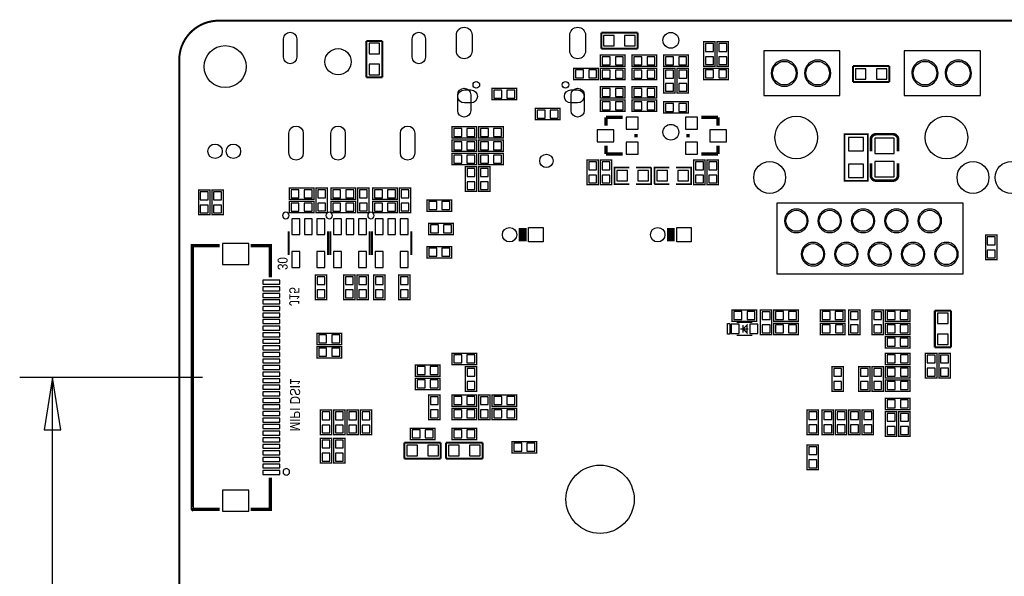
# Model space of a CAD drawing. Extents: x -13 to 212, y 0 to 96.
# Tile 2 of 6: x -12 to 63, y 54 to 96. Entities that reach past the tile are written whole.
import ezdxf

# ---------------------------------------------------------------- set-up
doc = ezdxf.new("R2010")
doc.units = 0
for name, color, linetype in [('BG_DIMEMSION_BOT', 211, 'CONTINUOUS'), ('BG_OUTLINE', 12, 'CONTINUOUS'), ('BG_SILKSCREEN_BOTTOM', 173, 'CONTINUOUS'), ('PG_SILKSCREEN_BOTTOM', 150, 'CONTINUOUS'), ('PIN_BOTTOM', 202, 'CONTINUOUS')]:
    doc.layers.add(name, color=color, linetype=linetype)

msp = doc.modelspace()

# ---------------------------------------------------------------- linework, layer by layer
at = {"layer": 'BG_DIMEMSION_BOT'}
for points in [[(1.775612, 68.817998), (-12.151893, 68.817998)], [(-9.027058, 64.818006), (-9.652, 68.817998), (-10.276942, 64.818006), (-9.027058, 64.818006)], [(-9.652, 38.51275), (-9.652, 68.817998)]]:
    msp.add_lwpolyline(points, dxfattribs=at)
at = {"layer": 'BG_OUTLINE', "const_width": 0.1524}
msp.add_lwpolyline([(0, 2.999994), (0, 92.999992, -0.414214), (2.999994, 95.999986), (170.000016, 95.999986, -0.414214), (173.00001, 92.999992), (173.00001, 2.999994, -0.414214), (170.000016, 0), (2.999994, 0, -0.414214), (0, 2.999994)], format="xyb", dxfattribs=at)
at = {"layer": 'PG_SILKSCREEN_BOTTOM'}
for points, const_width in [([(14.2494, 94.459298), (14.2494, 91.677998)], 0.1524), ([(15.4686, 94.459298), (14.2494, 94.459298)], 0.1524), ([(15.4686, 91.677998), (15.4686, 94.459298)], 0.1524), ([(34.925, 95.081598), (32.1437, 95.081598)], 0.1524), ([(32.1437, 95.081598), (32.1437, 93.862398)], 0.1524), ([(34.925, 93.862398), (34.925, 95.081598)], 0.1524), ([(32.1437, 93.862398), (34.925, 93.862398)], 0.1524), ([(40.8178, 92.516198), (40.8178, 94.395798), (39.9542, 94.395798), (39.9542, 92.516198), (40.8178, 92.516198)], 0.1016), ([(40.9702, 94.395798), (40.9702, 92.516198), (41.8338, 92.516198), (41.8338, 94.395798), (40.9702, 94.395798)], 0.1016), ([(32.0802, 92.516198), (33.9598, 92.516198), (33.9598, 93.379798), (32.0802, 93.379798), (32.0802, 92.516198)], 0.1016), ([(34.4932, 92.516198), (36.3728, 92.516198), (36.3728, 93.379798), (34.4932, 93.379798), (34.4932, 92.516198)], 0.1016), ([(36.9062, 92.516198), (38.7858, 92.516198), (38.7858, 93.379798), (36.9062, 93.379798), (36.9062, 92.516198)], 0.1016), ([(30.0482, 91.5162), (31.9278, 91.5162), (31.9278, 92.3798), (30.0482, 92.3798), (30.0482, 91.5162)], 0.1016), ([(33.9598, 92.363798), (32.0802, 92.363798), (32.0802, 91.500198), (33.9598, 91.500198), (33.9598, 92.363798)], 0.1016), ([(34.4932, 91.500198), (36.3728, 91.500198), (36.3728, 92.363798), (34.4932, 92.363798), (34.4932, 91.500198)], 0.1016), ([(36.9062, 92.363798), (36.9062, 90.484198), (37.7698, 90.484198), (37.7698, 92.363798), (36.9062, 92.363798)], 0.1016), ([(37.9222, 92.363798), (37.9222, 90.484198), (38.7858, 90.484198), (38.7858, 92.363798), (37.9222, 92.363798)], 0.1016), ([(41.8338, 92.3798), (39.9542, 92.3798), (39.9542, 91.5162), (41.8338, 91.5162), (41.8338, 92.3798)], 0.1016), ([(54.102, 92.541598), (51.3207, 92.541598)], 0.1524), ([(51.3207, 92.541598), (51.3207, 91.322398)], 0.1524), ([(54.102, 91.322398), (54.102, 92.541598)], 0.1524), ([(14.2494, 91.677998), (15.4686, 91.677998)], 0.1524), ([(23.8252, 89.976198), (25.7048, 89.976198), (25.7048, 90.839798), (23.8252, 90.839798), (23.8252, 89.976198)], 0.1016), ([(32.0802, 90.103198), (33.9598, 90.103198), (33.9598, 90.966798), (32.0802, 90.966798), (32.0802, 90.103198)], 0.1016), ([(34.4932, 90.103198), (36.3728, 90.103198), (36.3728, 90.966798), (34.4932, 90.966798), (34.4932, 90.103198)], 0.1016), ([(51.3207, 91.322398), (54.102, 91.322398)], 0.1524), ([(33.9598, 89.950798), (32.0802, 89.950798), (32.0802, 89.087198), (33.9598, 89.087198), (33.9598, 89.950798)], 0.1016), ([(34.4932, 89.087198), (36.3728, 89.087198), (36.3728, 89.950798), (34.4932, 89.950798), (34.4932, 89.087198)], 0.1016), ([(29.0068, 89.315798), (27.1272, 89.315798), (27.1272, 88.452198), (29.0068, 88.452198), (29.0068, 89.315798)], 0.1016), ([(36.9062, 88.960198), (38.7858, 88.960198), (38.7858, 89.823798), (36.9062, 89.823798), (36.9062, 88.960198)], 0.1016), ([(32.4993, 87.994998), (32.4993, 88.629998)], 0.254), ([(32.4993, 88.629998), (33.7693, 88.629998)], 0.254), ([(41.0337, 88.629998), (39.7637, 88.629998)], 0.254), ([(41.0337, 87.994998), (41.0337, 88.629998)], 0.254), ([(20.7772, 87.055198), (22.6568, 87.055198), (22.6568, 87.918798), (20.7772, 87.918798), (20.7772, 87.055198)], 0.1016), ([(24.6888, 87.918798), (22.8092, 87.918798), (22.8092, 87.055198), (24.6888, 87.055198), (24.6888, 87.918798)], 0.1016), ([(34.7853, 87.359998), (34.7853, 87.105998)], 0.254), ([(38.7477, 87.105998), (38.7477, 87.359998)], 0.254), ([(52.451, 83.803998), (52.451, 87.359998), (50.673, 87.359998), (50.673, 83.803998), (52.451, 83.803998)], 0.127), ([(54.75605, 86.952074), (54.75605, 86.032086)], 0.199898), ([(22.6568, 86.902798), (20.7772, 86.902798), (20.7772, 86.039198), (22.6568, 86.039198), (22.6568, 86.902798)], 0.1016), ([(22.8092, 86.039198), (24.6888, 86.039198), (24.6888, 86.902798), (22.8092, 86.902798), (22.8092, 86.039198)], 0.1016), ([(32.4993, 86.470998), (32.4993, 85.835998)], 0.254), ([(41.0337, 86.470998), (41.0337, 85.835998)], 0.254), ([(22.6568, 85.886798), (20.7772, 85.886798), (20.7772, 85.023198), (22.6568, 85.023198), (22.6568, 85.886798)], 0.1016), ([(22.8092, 85.023198), (24.6888, 85.023198), (24.6888, 85.886798), (22.8092, 85.886798), (22.8092, 85.023198)], 0.1016), ([(32.4993, 85.835998), (33.7693, 85.835998)], 0.254), ([(41.0337, 85.835998), (39.7637, 85.835998)], 0.254), ([(21.7932, 84.870798), (21.7932, 82.991198), (22.6568, 82.991198), (22.6568, 84.870798), (21.7932, 84.870798)], 0.1016), ([(22.8092, 84.870798), (22.8092, 82.991198), (23.6728, 82.991198), (23.6728, 84.870798), (22.8092, 84.870798)], 0.1016), ([(31.0642, 85.378798), (31.0642, 83.499198), (31.9278, 83.499198), (31.9278, 85.378798), (31.0642, 85.378798)], 0.1016), ([(32.0802, 85.378798), (32.0802, 83.499198), (32.9438, 83.499198), (32.9438, 85.378798), (32.0802, 85.378798)], 0.1016), ([(34.29, 84.819998), (33.147, 84.819998), (33.147, 83.549998), (34.29, 83.549998)], 0.127), ([(34.798, 83.549998), (35.941, 83.549998), (35.941, 84.819998)], 0.127), ([(35.941, 84.819998), (34.798, 84.819998)], 0.127), ([(37.338, 84.819998), (36.195, 84.819998), (36.195, 83.549998)], 0.127), ([(37.846, 83.549998), (38.989, 83.549998), (38.989, 84.819998), (37.846, 84.819998)], 0.127), ([(39.1922, 85.378798), (39.1922, 83.499198), (40.0558, 83.499198), (40.0558, 85.378798), (39.1922, 85.378798)], 0.1016), ([(40.2082, 85.378798), (40.2082, 83.499198), (41.0718, 83.499198), (41.0718, 85.378798), (40.2082, 85.378798)], 0.1016), ([(52.68595, 84.211922), (52.68595, 85.13191)], 0.199898), ([(8.382, 82.381598), (10.2616, 82.381598), (10.2616, 83.245198), (8.382, 83.245198), (8.382, 82.381598)], 0.1016), ([(11.2776, 81.365598), (11.2776, 83.245198), (10.414, 83.245198), (10.414, 81.365598), (11.2776, 81.365598)], 0.1016), ([(11.557, 82.381598), (13.4366, 82.381598), (13.4366, 83.245198), (11.557, 83.245198), (11.557, 82.381598)], 0.1016), ([(14.4526, 81.365598), (14.4526, 83.245198), (13.589, 83.245198), (13.589, 81.365598), (14.4526, 81.365598)], 0.1016), ([(14.732, 82.381598), (16.6116, 82.381598), (16.6116, 83.245198), (14.732, 83.245198), (14.732, 82.381598)], 0.1016), ([(17.6276, 81.365598), (17.6276, 83.245198), (16.764, 83.245198), (16.764, 81.365598), (17.6276, 81.365598)], 0.1016), ([(36.195, 83.549998), (37.338, 83.549998)], 0.127), ([(2.3368, 81.213198), (2.3368, 83.092798), (1.4732, 83.092798), (1.4732, 81.213198), (2.3368, 81.213198)], 0.1016), ([(2.4892, 83.092798), (2.4892, 81.213198), (3.3528, 81.213198), (3.3528, 83.092798), (2.4892, 83.092798)], 0.1016), ([(8.382, 81.365598), (10.2616, 81.365598), (10.2616, 82.229198), (8.382, 82.229198), (8.382, 81.365598)], 0.1016), ([(11.557, 81.365598), (13.4366, 81.365598), (13.4366, 82.229198), (11.557, 82.229198), (11.557, 81.365598)], 0.1016), ([(14.732, 81.365598), (16.6116, 81.365598), (16.6116, 82.229198), (14.732, 82.229198), (14.732, 81.365598)], 0.1016), ([(18.8722, 81.4832), (20.7518, 81.4832), (20.7518, 82.3468), (18.8722, 82.3468), (18.8722, 81.4832)], 0.1016), ([(20.8788, 80.5688), (18.9992, 80.5688), (18.9992, 79.7052), (20.8788, 79.7052), (20.8788, 80.5688)], 0.1016), ([(26.162, 80.19222), (26.162, 79.192222)], 0.599999), ([(37.450116, 80.19222), (37.450116, 79.192222)], 0.599999), ([(8.329803, 79.954196), (8.329803, 78.1542)], 0.150012), ([(11.329797, 78.1542), (11.329797, 79.954196)], 0.150012), ([(11.504803, 79.954196), (11.504803, 78.1542)], 0.150012), ([(14.504797, 78.1542), (14.504797, 79.954196)], 0.150012), ([(14.679803, 79.954196), (14.679803, 78.1542)], 0.150012), ([(17.679797, 78.1542), (17.679797, 79.954196)], 0.150012), ([(62.2808, 77.784198), (62.2808, 79.663798), (61.4172, 79.663798), (61.4172, 77.784198), (62.2808, 77.784198)], 0.1016), ([(3.076905, 78.868245), (1.007999, 78.868245), (1.007999, 58.77814), (1.018007, 58.768158), (1.018108, 58.768259), (3.076905, 58.768259)], 0.254), ([(6.928002, 76.449352), (6.928002, 78.868245), (5.439105, 78.868245)], 0.254), ([(18.8722, 77.9272), (20.7518, 77.9272), (20.7518, 78.7908), (18.8722, 78.7908), (18.8722, 77.9272)], 0.1016), ([(10.3632, 76.6318), (10.3632, 74.7522), (11.2268, 74.7522), (11.2268, 76.6318), (10.3632, 76.6318)], 0.1016), ([(13.3858, 74.7522), (13.3858, 76.6318), (12.5222, 76.6318), (12.5222, 74.7522), (13.3858, 74.7522)], 0.1016), ([(13.5382, 76.6318), (13.5382, 74.7522), (14.4018, 74.7522), (14.4018, 76.6318), (13.5382, 76.6318)], 0.1016), ([(15.6718, 74.7522), (15.6718, 76.6318), (14.8082, 76.6318), (14.8082, 74.7522), (15.6718, 74.7522)], 0.1016), ([(16.7132, 76.6318), (16.7132, 74.7522), (17.5768, 74.7522), (17.5768, 76.6318), (16.7132, 76.6318)], 0.1016), ([(42.1132, 73.1012), (43.9928, 73.1012), (43.9928, 73.9648), (42.1132, 73.9648), (42.1132, 73.1012)], 0.1016), ([(45.1358, 72.0852), (45.1358, 73.9648), (44.2722, 73.9648), (44.2722, 72.0852), (45.1358, 72.0852)], 0.1016), ([(45.277811, 73.1012), (47.157411, 73.1012), (47.157411, 73.9648), (45.277811, 73.9648), (45.277811, 73.1012)], 0.1016), ([(48.833811, 73.1012), (50.713411, 73.1012), (50.713411, 73.9648), (48.833811, 73.9648), (48.833811, 73.1012)], 0.1016), ([(50.992811, 73.9648), (50.992811, 72.0852), (51.856411, 72.0852), (51.856411, 73.9648), (50.992811, 73.9648)], 0.1016), ([(52.770811, 73.9648), (52.770811, 72.0852), (53.634411, 72.0852), (53.634411, 73.9648), (52.770811, 73.9648)], 0.1016), ([(55.666411, 73.9648), (53.786811, 73.9648), (53.786811, 73.1012), (55.666411, 73.1012), (55.666411, 73.9648)], 0.1016), ([(57.5564, 73.9013), (57.5564, 71.12)], 0.1524), ([(58.7756, 73.9013), (57.5564, 73.9013)], 0.1524), ([(58.7756, 71.12), (58.7756, 73.9013)], 0.1524), ([(42.453001, 73.016999), (43.652999, 73.016999)], 0.1), ([(43.253, 72.217001), (42.953, 72.517), (43.253, 72.816999), (43.253, 72.217001)], 0.1), ([(42.953, 72.217001), (42.953, 72.816999)], 0.1), ([(45.277811, 72.0852), (47.157411, 72.0852), (47.157411, 72.9488), (45.277811, 72.9488), (45.277811, 72.0852)], 0.1016), ([(48.8442, 72.0852), (50.7238, 72.0852), (50.7238, 72.9488), (48.8442, 72.9488), (48.8442, 72.0852)], 0.1016), ([(55.666411, 72.9488), (53.786811, 72.9488), (53.786811, 72.0852), (55.666411, 72.0852), (55.666411, 72.9488)], 0.1016), ([(12.3698, 72.1868), (10.4902, 72.1868), (10.4902, 71.3232), (12.3698, 71.3232), (12.3698, 72.1868)], 0.1016), ([(42.453001, 72.017001), (43.652999, 72.017001)], 0.1), ([(42.753001, 72.517), (43.352999, 72.517)], 0.1), ([(55.666411, 71.9328), (53.786811, 71.9328), (53.786811, 71.0692), (55.666411, 71.0692), (55.666411, 71.9328)], 0.1016), ([(12.3698, 71.1708), (10.4902, 71.1708), (10.4902, 70.3072), (12.3698, 70.3072), (12.3698, 71.1708)], 0.1016), ([(22.6568, 70.6628), (20.7772, 70.6628), (20.7772, 69.7992), (22.6568, 69.7992), (22.6568, 70.6628)], 0.1016), ([(55.6768, 70.6628), (53.7972, 70.6628), (53.7972, 69.7992), (55.6768, 69.7992), (55.6768, 70.6628)], 0.1016), ([(57.7088, 68.7832), (57.7088, 70.6628), (56.8452, 70.6628), (56.8452, 68.7832), (57.7088, 68.7832)], 0.1016), ([(57.5564, 71.12), (58.7756, 71.12)], 0.1524), ([(58.7248, 68.7832), (58.7248, 70.6628), (57.8612, 70.6628), (57.8612, 68.7832), (58.7248, 68.7832)], 0.1016), ([(17.9832, 68.9102), (19.8628, 68.9102), (19.8628, 69.7738), (17.9832, 69.7738), (17.9832, 68.9102)], 0.1016), ([(21.7932, 69.6468), (21.7932, 67.7672), (22.6568, 67.7672), (22.6568, 69.6468), (21.7932, 69.6468)], 0.1016), ([(50.586411, 67.7672), (50.586411, 69.6468), (49.722811, 69.6468), (49.722811, 67.7672), (50.586411, 67.7672)], 0.1016), ([(52.618411, 67.7672), (52.618411, 69.6468), (51.754811, 69.6468), (51.754811, 67.7672), (52.618411, 67.7672)], 0.1016), ([(53.634411, 67.7672), (53.634411, 69.6468), (52.770811, 69.6468), (52.770811, 67.7672), (53.634411, 67.7672)], 0.1016), ([(55.6768, 69.6468), (53.7972, 69.6468), (53.7972, 68.7832), (55.6768, 68.7832), (55.6768, 69.6468)], 0.1016), ([(17.9832, 67.8942), (19.8628, 67.8942), (19.8628, 68.7578), (17.9832, 68.7578), (17.9832, 67.8942)], 0.1016), ([(53.7972, 67.7672), (55.6768, 67.7672), (55.6768, 68.6308), (53.7972, 68.6308), (53.7972, 67.7672)], 0.1016), ([(19.8628, 65.6082), (19.8628, 67.4878), (18.9992, 67.4878), (18.9992, 65.6082), (19.8628, 65.6082)], 0.1016), ([(22.6568, 67.4878), (20.7772, 67.4878), (20.7772, 66.6242), (22.6568, 66.6242), (22.6568, 67.4878)], 0.1016), ([(23.6728, 65.6082), (23.6728, 67.4878), (22.8092, 67.4878), (22.8092, 65.6082), (23.6728, 65.6082)], 0.1016), ([(23.8252, 66.6242), (25.7048, 66.6242), (25.7048, 67.4878), (23.8252, 67.4878), (23.8252, 66.6242)], 0.1016), ([(53.7972, 66.3702), (55.6768, 66.3702), (55.6768, 67.2338), (53.7972, 67.2338), (53.7972, 66.3702)], 0.1016), ([(10.7442, 66.328798), (10.7442, 64.449198), (11.6078, 64.449198), (11.6078, 66.328798), (10.7442, 66.328798)], 0.1016), ([(11.7602, 66.328798), (11.7602, 64.449198), (12.6238, 64.449198), (12.6238, 66.328798), (11.7602, 66.328798)], 0.1016), ([(12.7762, 66.328798), (12.7762, 64.449198), (13.6398, 64.449198), (13.6398, 66.328798), (12.7762, 66.328798)], 0.1016), ([(13.7922, 66.328798), (13.7922, 64.449198), (14.6558, 64.449198), (14.6558, 66.328798), (13.7922, 66.328798)], 0.1016), ([(22.6568, 66.4718), (20.7772, 66.4718), (20.7772, 65.6082), (22.6568, 65.6082), (22.6568, 66.4718)], 0.1016), ([(23.8252, 65.6082), (25.7048, 65.6082), (25.7048, 66.4718), (23.8252, 66.4718), (23.8252, 65.6082)], 0.1016), ([(47.8282, 66.3448), (47.8282, 64.4652), (48.6918, 64.4652), (48.6918, 66.3448), (47.8282, 66.3448)], 0.1016), ([(48.9712, 66.3448), (48.9712, 64.4652), (49.8348, 64.4652), (49.8348, 66.3448), (48.9712, 66.3448)], 0.1016), ([(49.9872, 66.3448), (49.9872, 64.4652), (50.8508, 64.4652), (50.8508, 66.3448), (49.9872, 66.3448)], 0.1016), ([(51.8668, 64.4652), (51.8668, 66.3448), (51.0032, 66.3448), (51.0032, 64.4652), (51.8668, 64.4652)], 0.1016), ([(52.8828, 64.4652), (52.8828, 66.3448), (52.0192, 66.3448), (52.0192, 64.4652), (52.8828, 64.4652)], 0.1016), ([(53.7972, 66.2178), (53.7972, 64.3382), (54.6608, 64.3382), (54.6608, 66.2178), (53.7972, 66.2178)], 0.1016), ([(54.8132, 66.2178), (54.8132, 64.3382), (55.6768, 64.3382), (55.6768, 66.2178), (54.8132, 66.2178)], 0.1016), ([(17.6022, 64.0842), (19.4818, 64.0842), (19.4818, 64.9478), (17.6022, 64.9478), (17.6022, 64.0842)], 0.1016), ([(22.6568, 64.9478), (20.7772, 64.9478), (20.7772, 64.0842), (22.6568, 64.0842), (22.6568, 64.9478)], 0.1016), ([(11.6078, 62.3062), (11.6078, 64.1858), (10.7442, 64.1858), (10.7442, 62.3062), (11.6078, 62.3062)], 0.1016), ([(12.6238, 62.3062), (12.6238, 64.1858), (11.7602, 64.1858), (11.7602, 62.3062), (12.6238, 62.3062)], 0.1016), ([(19.9263, 63.8556), (17.145, 63.8556)], 0.1524), ([(17.145, 63.8556), (17.145, 62.6364)], 0.1524), ([(19.9263, 62.6364), (19.9263, 63.8556)], 0.1524), ([(23.114, 63.8556), (20.3327, 63.8556)], 0.1524), ([(20.3327, 63.8556), (20.3327, 62.6364)], 0.1524), ([(23.114, 62.6364), (23.114, 63.8556)], 0.1524), ([(25.3492, 63.0682), (27.2288, 63.0682), (27.2288, 63.9318), (25.3492, 63.9318), (25.3492, 63.0682)], 0.1016), ([(47.8282, 63.6778), (47.8282, 61.7982), (48.6918, 61.7982), (48.6918, 63.6778), (47.8282, 63.6778)], 0.1016), ([(17.145, 62.6364), (19.9263, 62.6364)], 0.1524), ([(20.3327, 62.6364), (23.114, 62.6364)], 0.1524), ([(6.928002, 61.186949), (6.928002, 58.768259), (5.439105, 58.768259)], 0.254)]:
    msp.add_lwpolyline(points, dxfattribs=dict(at, const_width=const_width))
for points in [[(44.520002, 93.700117), (44.520002, 90.300099), (50.320016, 90.300099), (50.320016, 93.700117)], [(55.230217, 93.700117), (55.230217, 90.300099), (61.030206, 90.300099), (61.030206, 93.700117)], [(45.52, 82.100115), (45.52, 76.700101), (59.720023, 76.700101), (59.720023, 82.100115)], [(41.753003, 72.117001), (41.753003, 72.916999), (41.953002, 72.916999), (41.953002, 72.117001)]]:
    msp.add_lwpolyline(points, close=True, dxfattribs=at)
for points in [[(47.094927, 92.000299, 1), (45.094895, 92.000312, 1)], [(49.634927, 92.000299, 1), (47.634895, 92.000312, 1)], [(57.805117, 92.000299, 1), (55.805106, 92.000312, 1)], [(60.345117, 92.000299, 1), (58.345106, 92.000312, 1)], [(8.377987, 81.153, 1), (7.878009, 81.153009, 1)], [(11.679987, 81.153, 1), (11.180009, 81.153009, 1)], [(14.854987, 81.153, 1), (14.355009, 81.153009, 1)], [(47.910115, 80.750105, 1), (46.110108, 80.750105, 1)], [(50.450115, 80.750105, 1), (48.650108, 80.750105, 1)], [(52.990115, 80.750105, 1), (51.190108, 80.750105, 1)], [(55.530115, 80.750105, 1), (53.730108, 80.750105, 1)], [(58.070115, 80.750105, 1), (56.270108, 80.750105, 1)], [(49.180115, 78.210105, 1), (47.380108, 78.210105, 1)], [(51.720115, 78.210105, 1), (49.920108, 78.210105, 1)], [(54.260115, 78.210105, 1), (52.460108, 78.210105, 1)], [(56.800115, 78.210105, 1), (55.000108, 78.210105, 1)], [(59.340115, 78.210105, 1), (57.540108, 78.210105, 1)], [(8.40801, 61.618139, 1), (7.907995, 61.618161, 1)]]:
    msp.add_lwpolyline(points, format="xyb", close=True, dxfattribs=at)
at = {"layer": 'PG_SILKSCREEN_BOTTOM', "const_width": 0.199898}
for points in [[(52.68595, 86.032086), (52.68595, 86.952074, -0.4144), (53.086, 87.35187)], [(53.086, 87.35187), (54.356, 87.352124, -0.414214), (54.75605, 86.952074)], [(54.75605, 85.13191), (54.75605, 84.211922, -0.414214), (54.356, 83.811872)], [(54.356, 83.811872), (53.086, 83.811872, -0.414214), (52.68595, 84.211922)]]:
    msp.add_lwpolyline(points, format="xyb", dxfattribs=at)
at = {"layer": 'PIN_BOTTOM'}
for points in [[(21.109991, 93.699914), (21.109991, 94.899912, -1), (22.309988, 94.899912), (22.309988, 93.699914, -1)], [(29.750004, 93.699914), (29.750004, 94.899912, -1), (30.950002, 94.899912), (30.950002, 93.699914, -1)], [(8.950198, 94.620537), (8.950198, 93.221048, -1), (7.949387, 93.221048), (7.949387, 94.620537, -1)], [(18.74962, 94.620537), (18.74962, 93.221048, -1), (17.748809, 93.221048), (17.748809, 94.620537, -1)], [(21.209991, 89.149911), (21.209991, 90.349908, -1), (22.209989, 90.349908), (22.209989, 89.149911, -1)], [(29.850004, 89.149911), (29.850004, 90.349908, -1), (30.850002, 90.349908), (30.850002, 89.149911, -1)], [(21.719984, 90.729892), (22.219983, 90.729892, -1), (22.219983, 89.729894), (21.719984, 89.729894, -1)], [(29.840009, 90.729892), (30.340008, 90.729892, -1), (30.340008, 89.729894), (29.840009, 89.729894, -1)], [(9.449295, 87.419701), (9.449295, 85.918484, -1), (8.349501, 85.918484), (8.349501, 87.419701, -1)], [(12.649695, 87.419701), (12.649695, 85.918484, -1), (11.549901, 85.918484), (11.549901, 87.419701, -1)], [(17.948211, 87.419701), (17.948211, 85.918484, -1), (16.848417, 85.918484), (16.848417, 87.419701, -1)]]:
    msp.add_lwpolyline(points, format="xyb", close=True, dxfattribs=at)
for points in [[(32.32785, 94.872048), (32.32785, 94.071948), (33.12795, 94.071948), (33.12795, 94.872048)], [(33.92805, 94.872048), (33.92805, 94.071948), (34.72815, 94.071948), (34.72815, 94.872048)], [(15.25905, 94.275148), (14.45895, 94.275148), (14.45895, 93.475048), (15.25905, 93.475048)], [(40.086305, 93.656175), (40.685695, 93.656175), (40.685695, 94.255565), (40.086305, 94.255565)], [(41.701695, 94.255565), (41.102305, 94.255565), (41.102305, 93.656175), (41.701695, 93.656175)], [(32.220433, 93.247693), (32.220433, 92.648303), (32.819823, 92.648303), (32.819823, 93.247693)], [(33.220177, 93.247693), (33.220177, 92.648303), (33.819567, 92.648303), (33.819567, 93.247693)], [(34.633433, 93.247693), (34.633433, 92.648303), (35.232823, 92.648303), (35.232823, 93.247693)], [(35.633177, 93.247693), (35.633177, 92.648303), (36.232567, 92.648303), (36.232567, 93.247693)], [(37.046433, 93.247693), (37.046433, 92.648303), (37.645823, 92.648303), (37.645823, 93.247693)], [(38.046177, 93.247693), (38.046177, 92.648303), (38.645567, 92.648303), (38.645567, 93.247693)], [(40.086305, 92.656431), (40.685695, 92.656431), (40.685695, 93.255821), (40.086305, 93.255821)], [(41.701695, 93.255821), (41.102305, 93.255821), (41.102305, 92.656431), (41.701695, 92.656431)], [(15.25905, 92.674948), (14.45895, 92.674948), (14.45895, 91.874848), (15.25905, 91.874848)], [(51.50485, 92.332048), (51.50485, 91.531948), (52.30495, 91.531948), (52.30495, 92.332048)], [(53.10505, 92.332048), (53.10505, 91.531948), (53.90515, 91.531948), (53.90515, 92.332048)], [(30.188433, 92.247695), (30.188433, 91.648305), (30.787823, 91.648305), (30.787823, 92.247695)], [(31.188177, 92.247695), (31.188177, 91.648305), (31.787567, 91.648305), (31.787567, 92.247695)], [(32.819823, 91.632303), (32.819823, 92.231693), (32.220433, 92.231693), (32.220433, 91.632303)], [(33.819567, 91.632303), (33.819567, 92.231693), (33.220177, 92.231693), (33.220177, 91.632303)], [(34.633433, 92.231693), (34.633433, 91.632303), (35.232823, 91.632303), (35.232823, 92.231693)], [(35.633177, 92.231693), (35.633177, 91.632303), (36.232567, 91.632303), (36.232567, 92.231693)], [(37.637695, 92.223565), (37.038305, 92.223565), (37.038305, 91.624175), (37.637695, 91.624175)], [(38.653695, 92.223565), (38.054305, 92.223565), (38.054305, 91.624175), (38.653695, 91.624175)], [(40.693823, 91.648305), (40.693823, 92.247695), (40.094433, 92.247695), (40.094433, 91.648305)], [(41.693567, 91.648305), (41.693567, 92.247695), (41.094177, 92.247695), (41.094177, 91.648305)], [(32.220433, 90.834693), (32.220433, 90.235303), (32.819823, 90.235303), (32.819823, 90.834693)], [(33.220177, 90.834693), (33.220177, 90.235303), (33.819567, 90.235303), (33.819567, 90.834693)], [(34.633433, 90.834693), (34.633433, 90.235303), (35.232823, 90.235303), (35.232823, 90.834693)], [(35.633177, 90.834693), (35.633177, 90.235303), (36.232567, 90.235303), (36.232567, 90.834693)], [(37.637695, 91.223821), (37.038305, 91.223821), (37.038305, 90.624431), (37.637695, 90.624431)], [(38.653695, 91.223821), (38.054305, 91.223821), (38.054305, 90.624431), (38.653695, 90.624431)], [(23.965433, 90.707693), (23.965433, 90.108303), (24.564823, 90.108303), (24.564823, 90.707693)], [(24.965177, 90.707693), (24.965177, 90.108303), (25.564567, 90.108303), (25.564567, 90.707693)], [(32.819823, 89.219303), (32.819823, 89.818693), (32.220433, 89.818693), (32.220433, 89.219303)], [(33.819567, 89.219303), (33.819567, 89.818693), (33.220177, 89.818693), (33.220177, 89.219303)], [(34.633433, 89.818693), (34.633433, 89.219303), (35.232823, 89.219303), (35.232823, 89.818693)], [(35.633177, 89.818693), (35.633177, 89.219303), (36.232567, 89.219303), (36.232567, 89.818693)], [(37.046433, 89.691693), (37.046433, 89.092303), (37.645823, 89.092303), (37.645823, 89.691693)], [(38.046177, 89.691693), (38.046177, 89.092303), (38.645567, 89.092303), (38.645567, 89.691693)], [(27.866823, 88.584303), (27.866823, 89.183693), (27.267433, 89.183693), (27.267433, 88.584303)], [(28.866567, 88.584303), (28.866567, 89.183693), (28.267177, 89.183693), (28.267177, 88.584303)], [(34.9631, 88.642698), (34.0487, 88.642698), (34.0487, 87.728298), (34.9631, 87.728298)], [(38.5699, 87.728298), (39.4843, 87.728298), (39.4843, 88.642698), (38.5699, 88.642698)], [(20.917433, 87.786693), (20.917433, 87.187303), (21.516823, 87.187303), (21.516823, 87.786693)], [(21.917177, 87.786693), (21.917177, 87.187303), (22.516567, 87.187303), (22.516567, 87.786693)], [(23.548823, 87.187303), (23.548823, 87.786693), (22.949433, 87.786693), (22.949433, 87.187303)], [(24.548567, 87.187303), (24.548567, 87.786693), (23.949177, 87.786693), (23.949177, 87.187303)], [(33.1089, 87.690198), (31.8389, 87.690198), (31.8389, 86.775798), (33.1089, 86.775798)], [(40.4241, 86.775798), (41.6941, 86.775798), (41.6941, 87.690198), (40.4241, 87.690198)], [(50.9905, 86.089998), (52.1335, 86.089998), (52.1335, 87.105998), (50.9905, 87.105998)], [(52.986051, 85.892005), (54.455949, 85.892005), (54.455949, 87.052023), (52.986051, 87.052023)], [(21.516823, 86.171303), (21.516823, 86.770693), (20.917433, 86.770693), (20.917433, 86.171303)], [(22.516567, 86.171303), (22.516567, 86.770693), (21.917177, 86.770693), (21.917177, 86.171303)], [(22.949433, 86.770693), (22.949433, 86.171303), (23.548823, 86.171303), (23.548823, 86.770693)], [(23.949177, 86.770693), (23.949177, 86.171303), (24.548567, 86.171303), (24.548567, 86.770693)], [(34.9631, 86.737698), (34.0487, 86.737698), (34.0487, 85.823298), (34.9631, 85.823298)], [(38.5699, 85.823298), (39.4843, 85.823298), (39.4843, 86.737698), (38.5699, 86.737698)], [(21.516823, 85.155303), (21.516823, 85.754693), (20.917433, 85.754693), (20.917433, 85.155303)], [(22.516567, 85.155303), (22.516567, 85.754693), (21.917177, 85.754693), (21.917177, 85.155303)], [(22.949433, 85.754693), (22.949433, 85.155303), (23.548823, 85.155303), (23.548823, 85.754693)], [(23.949177, 85.754693), (23.949177, 85.155303), (24.548567, 85.155303), (24.548567, 85.754693)], [(31.795695, 85.238565), (31.196305, 85.238565), (31.196305, 84.639175), (31.795695, 84.639175)], [(32.811695, 85.238565), (32.212305, 85.238565), (32.212305, 84.639175), (32.811695, 84.639175)], [(39.923695, 85.238565), (39.324305, 85.238565), (39.324305, 84.639175), (39.923695, 84.639175)], [(40.939695, 85.238565), (40.340305, 85.238565), (40.340305, 84.639175), (40.939695, 84.639175)], [(50.9905, 84.057998), (52.1335, 84.057998), (52.1335, 85.073998), (50.9905, 85.073998)], [(52.986051, 84.111973), (54.455949, 84.111973), (54.455949, 85.271991), (52.986051, 85.271991)], [(22.524695, 84.730565), (21.925305, 84.730565), (21.925305, 84.131175), (22.524695, 84.131175)], [(23.540695, 84.730565), (22.941305, 84.730565), (22.941305, 84.131175), (23.540695, 84.131175)], [(31.795695, 84.238821), (31.196305, 84.238821), (31.196305, 83.639431), (31.795695, 83.639431)], [(32.811695, 84.238821), (32.212305, 84.238821), (32.212305, 83.639431), (32.811695, 83.639431)], [(34.14395, 83.784948), (34.14395, 84.585048), (33.34385, 84.585048), (33.34385, 83.784948)], [(35.74415, 83.784948), (35.74415, 84.585048), (34.94405, 84.585048), (34.94405, 83.784948)], [(36.39185, 84.585048), (36.39185, 83.784948), (37.19195, 83.784948), (37.19195, 84.585048)], [(37.99205, 84.585048), (37.99205, 83.784948), (38.79215, 83.784948), (38.79215, 84.585048)], [(39.923695, 84.238821), (39.324305, 84.238821), (39.324305, 83.639431), (39.923695, 83.639431)], [(40.939695, 84.238821), (40.340305, 84.238821), (40.340305, 83.639431), (40.939695, 83.639431)], [(22.524695, 83.730821), (21.925305, 83.730821), (21.925305, 83.131431), (22.524695, 83.131431)], [(23.540695, 83.730821), (22.941305, 83.730821), (22.941305, 83.131431), (23.540695, 83.131431)], [(1.605305, 82.353175), (2.204695, 82.353175), (2.204695, 82.952565), (1.605305, 82.952565)], [(3.220695, 82.952565), (2.621305, 82.952565), (2.621305, 82.353175), (3.220695, 82.353175)], [(8.522233, 83.113093), (8.522233, 82.513703), (9.121623, 82.513703), (9.121623, 83.113093)], [(9.521977, 83.113093), (9.521977, 82.513703), (10.121367, 82.513703), (10.121367, 83.113093)], [(10.546105, 82.505575), (11.145495, 82.505575), (11.145495, 83.104965), (10.546105, 83.104965)], [(11.697233, 83.113093), (11.697233, 82.513703), (12.296623, 82.513703), (12.296623, 83.113093)], [(12.696977, 83.113093), (12.696977, 82.513703), (13.296367, 82.513703), (13.296367, 83.113093)], [(13.721105, 82.505575), (14.320495, 82.505575), (14.320495, 83.104965), (13.721105, 83.104965)], [(14.872233, 83.113093), (14.872233, 82.513703), (15.471623, 82.513703), (15.471623, 83.113093)], [(15.871977, 83.113093), (15.871977, 82.513703), (16.471367, 82.513703), (16.471367, 83.113093)], [(16.896105, 82.505575), (17.495495, 82.505575), (17.495495, 83.104965), (16.896105, 83.104965)], [(1.605305, 81.353431), (2.204695, 81.353431), (2.204695, 81.952821), (1.605305, 81.952821)], [(3.220695, 81.952821), (2.621305, 81.952821), (2.621305, 81.353431), (3.220695, 81.353431)], [(8.522233, 82.097093), (8.522233, 81.497703), (9.121623, 81.497703), (9.121623, 82.097093)], [(9.521977, 82.097093), (9.521977, 81.497703), (10.121367, 81.497703), (10.121367, 82.097093)], [(10.546105, 81.505831), (11.145495, 81.505831), (11.145495, 82.105221), (10.546105, 82.105221)], [(11.697233, 82.097093), (11.697233, 81.497703), (12.296623, 81.497703), (12.296623, 82.097093)], [(12.696977, 82.097093), (12.696977, 81.497703), (13.296367, 81.497703), (13.296367, 82.097093)], [(13.721105, 81.505831), (14.320495, 81.505831), (14.320495, 82.105221), (13.721105, 82.105221)], [(14.872233, 82.097093), (14.872233, 81.497703), (15.471623, 81.497703), (15.471623, 82.097093)], [(15.871977, 82.097093), (15.871977, 81.497703), (16.471367, 81.497703), (16.471367, 82.097093)], [(16.896105, 81.505831), (17.495495, 81.505831), (17.495495, 82.105221), (16.896105, 82.105221)], [(19.012433, 82.214695), (19.012433, 81.615305), (19.611823, 81.615305), (19.611823, 82.214695)], [(20.012177, 82.214695), (20.012177, 81.615305), (20.611567, 81.615305), (20.611567, 82.214695)], [(8.580095, 80.903661), (8.580095, 79.704756), (9.179484, 79.704756), (9.179484, 80.903661)], [(9.530105, 80.903661), (9.530105, 79.704756), (10.129495, 79.704756), (10.129495, 80.903661)], [(10.480116, 80.903661), (10.480116, 79.704756), (11.079505, 79.704756), (11.079505, 80.903661)], [(11.755095, 80.903661), (11.755095, 79.704756), (12.354484, 79.704756), (12.354484, 80.903661)], [(12.705105, 80.903661), (12.705105, 79.704756), (13.304495, 79.704756), (13.304495, 80.903661)], [(13.655116, 80.903661), (13.655116, 79.704756), (14.254505, 79.704756), (14.254505, 80.903661)], [(14.930095, 80.903661), (14.930095, 79.704756), (15.529484, 79.704756), (15.529484, 80.903661)], [(15.880105, 80.903661), (15.880105, 79.704756), (16.479495, 79.704756), (16.479495, 80.903661)], [(16.830116, 80.903661), (16.830116, 79.704756), (17.429505, 79.704756), (17.429505, 80.903661)], [(19.738823, 79.837305), (19.738823, 80.436695), (19.139433, 80.436695), (19.139433, 79.837305)], [(20.738567, 79.837305), (20.738567, 80.436695), (20.139177, 80.436695), (20.139177, 79.837305)], [(27.711997, 80.242219), (27.711997, 79.142222), (26.611999, 79.142222), (26.611999, 80.242219)], [(39.000113, 80.242219), (39.000113, 79.142222), (37.900115, 79.142222), (37.900115, 80.242219)], [(61.549305, 78.924175), (62.148695, 78.924175), (62.148695, 79.523565), (61.549305, 79.523565)], [(3.307994, 77.418209), (5.30799, 77.418209), (5.30799, 79.018105), (3.307994, 79.018105)], [(8.580095, 78.40364), (8.580095, 77.204735), (9.179484, 77.204735), (9.179484, 78.40364)], [(10.480116, 78.40364), (10.480116, 77.204735), (11.079505, 77.204735), (11.079505, 78.40364)], [(11.755095, 78.40364), (11.755095, 77.204735), (12.354484, 77.204735), (12.354484, 78.40364)], [(13.655116, 78.40364), (13.655116, 77.204735), (14.254505, 77.204735), (14.254505, 78.40364)], [(14.930095, 78.40364), (14.930095, 77.204735), (15.529484, 77.204735), (15.529484, 78.40364)], [(16.830116, 78.40364), (16.830116, 77.204735), (17.429505, 77.204735), (17.429505, 78.40364)], [(19.012433, 78.658695), (19.012433, 78.059305), (19.611823, 78.059305), (19.611823, 78.658695)], [(20.012177, 78.658695), (20.012177, 78.059305), (20.611567, 78.059305), (20.611567, 78.658695)], [(61.549305, 77.924431), (62.148695, 77.924431), (62.148695, 78.523821), (61.549305, 78.523821)], [(6.358014, 75.918352), (7.658011, 75.918352), (7.658011, 76.218351), (6.358014, 76.218351)], [(11.094695, 76.491567), (10.495305, 76.491567), (10.495305, 75.892177), (11.094695, 75.892177)], [(12.654305, 75.892177), (13.253695, 75.892177), (13.253695, 76.491567), (12.654305, 76.491567)], [(14.269695, 76.491567), (13.670305, 76.491567), (13.670305, 75.892177), (14.269695, 75.892177)], [(14.940305, 75.892177), (15.539695, 75.892177), (15.539695, 76.491567), (14.940305, 76.491567)], [(17.444695, 76.491567), (16.845305, 76.491567), (16.845305, 75.892177), (17.444695, 75.892177)], [(6.358014, 75.41815), (7.658011, 75.41815), (7.658011, 75.718149), (6.358014, 75.718149)], [(6.358014, 74.918354), (7.658011, 74.918354), (7.658011, 75.218353), (6.358014, 75.218353)], [(11.094695, 75.491823), (10.495305, 75.491823), (10.495305, 74.892433), (11.094695, 74.892433)], [(12.654305, 74.892433), (13.253695, 74.892433), (13.253695, 75.491823), (12.654305, 75.491823)], [(14.269695, 75.491823), (13.670305, 75.491823), (13.670305, 74.892433), (14.269695, 74.892433)], [(14.940305, 74.892433), (15.539695, 74.892433), (15.539695, 75.491823), (14.940305, 75.491823)], [(17.444695, 75.491823), (16.845305, 75.491823), (16.845305, 74.892433), (17.444695, 74.892433)], [(6.358014, 74.418253), (7.658011, 74.418253), (7.658011, 74.718253), (6.358014, 74.718253)], [(6.358014, 73.918356), (7.658011, 73.918356), (7.658011, 74.218356), (6.358014, 74.218356)], [(6.358014, 73.418256), (7.658011, 73.418256), (7.658011, 73.718255), (6.358014, 73.718255)], [(42.253433, 73.832695), (42.253433, 73.233305), (42.852823, 73.233305), (42.852823, 73.832695)], [(43.253177, 73.832695), (43.253177, 73.233305), (43.852567, 73.233305), (43.852567, 73.832695)], [(44.404305, 73.225177), (45.003695, 73.225177), (45.003695, 73.824567), (44.404305, 73.824567)], [(45.418045, 73.832695), (45.418045, 73.233305), (46.017434, 73.233305), (46.017434, 73.832695)], [(46.417789, 73.832695), (46.417789, 73.233305), (47.017178, 73.233305), (47.017178, 73.832695)], [(48.974045, 73.832695), (48.974045, 73.233305), (49.573434, 73.233305), (49.573434, 73.832695)], [(49.973789, 73.832695), (49.973789, 73.233305), (50.573178, 73.233305), (50.573178, 73.832695)], [(51.724306, 73.824567), (51.124917, 73.824567), (51.124917, 73.225177), (51.724306, 73.225177)], [(53.502306, 73.824567), (52.902917, 73.824567), (52.902917, 73.225177), (53.502306, 73.225177)], [(54.526434, 73.233305), (54.526434, 73.832695), (53.927045, 73.832695), (53.927045, 73.233305)], [(55.526178, 73.233305), (55.526178, 73.832695), (54.926789, 73.832695), (54.926789, 73.233305)], [(58.56605, 73.71715), (57.76595, 73.71715), (57.76595, 72.91705), (58.56605, 72.91705)], [(6.358014, 72.918358), (7.658011, 72.918358), (7.658011, 73.218357), (6.358014, 73.218357)], [(42.042994, 72.866999), (42.042994, 72.167001), (42.642993, 72.167001), (42.642993, 72.866999)], [(43.463007, 72.866999), (43.463007, 72.167001), (44.063006, 72.167001), (44.063006, 72.866999)], [(44.404305, 72.225433), (45.003695, 72.225433), (45.003695, 72.824823), (44.404305, 72.824823)], [(45.418045, 72.816695), (45.418045, 72.217305), (46.017434, 72.217305), (46.017434, 72.816695)], [(46.417789, 72.816695), (46.417789, 72.217305), (47.017178, 72.217305), (47.017178, 72.816695)], [(48.984433, 72.816695), (48.984433, 72.217305), (49.583823, 72.217305), (49.583823, 72.816695)], [(49.984177, 72.816695), (49.984177, 72.217305), (50.583567, 72.217305), (50.583567, 72.816695)], [(51.724306, 72.824823), (51.124917, 72.824823), (51.124917, 72.225433), (51.724306, 72.225433)], [(53.502306, 72.824823), (52.902917, 72.824823), (52.902917, 72.225433), (53.502306, 72.225433)], [(54.526434, 72.217305), (54.526434, 72.816695), (53.927045, 72.816695), (53.927045, 72.217305)], [(55.526178, 72.217305), (55.526178, 72.816695), (54.926789, 72.816695), (54.926789, 72.217305)], [(6.358014, 72.418257), (7.658011, 72.418257), (7.658011, 72.718257), (6.358014, 72.718257)], [(6.358014, 71.91836), (7.658011, 71.91836), (7.658011, 72.218359), (6.358014, 72.218359)], [(11.229823, 71.455305), (11.229823, 72.054695), (10.630433, 72.054695), (10.630433, 71.455305)], [(12.229567, 71.455305), (12.229567, 72.054695), (11.630177, 72.054695), (11.630177, 71.455305)], [(58.56605, 72.11695), (57.76595, 72.11695), (57.76595, 71.31685), (58.56605, 71.31685)], [(6.358014, 71.418259), (7.658011, 71.418259), (7.658011, 71.718259), (6.358014, 71.718259)], [(54.526434, 71.201305), (54.526434, 71.800695), (53.927045, 71.800695), (53.927045, 71.201305)], [(55.526178, 71.201305), (55.526178, 71.800695), (54.926789, 71.800695), (54.926789, 71.201305)], [(6.358014, 70.918362), (7.658011, 70.918362), (7.658011, 71.218362), (6.358014, 71.218362)], [(6.358014, 70.418262), (7.658011, 70.418262), (7.658011, 70.718261), (6.358014, 70.718261)], [(11.229823, 70.439305), (11.229823, 71.038695), (10.630433, 71.038695), (10.630433, 70.439305)], [(12.229567, 70.439305), (12.229567, 71.038695), (11.630177, 71.038695), (11.630177, 70.439305)], [(21.516823, 69.931305), (21.516823, 70.530695), (20.917433, 70.530695), (20.917433, 69.931305)], [(22.516567, 69.931305), (22.516567, 70.530695), (21.917177, 70.530695), (21.917177, 69.931305)], [(54.536823, 69.931305), (54.536823, 70.530695), (53.937433, 70.530695), (53.937433, 69.931305)], [(55.536567, 69.931305), (55.536567, 70.530695), (54.937177, 70.530695), (54.937177, 69.931305)], [(56.977305, 69.923177), (57.576695, 69.923177), (57.576695, 70.522567), (56.977305, 70.522567)], [(57.993305, 69.923177), (58.592695, 69.923177), (58.592695, 70.522567), (57.993305, 70.522567)], [(6.358014, 69.918339), (7.658011, 69.918339), (7.658011, 70.218338), (6.358014, 70.218338)], [(6.358014, 69.418238), (7.658011, 69.418238), (7.658011, 69.718238), (6.358014, 69.718238)], [(6.358014, 68.918341), (7.658011, 68.918341), (7.658011, 69.21834), (6.358014, 69.21834)], [(18.123433, 69.641695), (18.123433, 69.042305), (18.722823, 69.042305), (18.722823, 69.641695)], [(19.123177, 69.641695), (19.123177, 69.042305), (19.722567, 69.042305), (19.722567, 69.641695)], [(22.524695, 69.506567), (21.925305, 69.506567), (21.925305, 68.907177), (22.524695, 68.907177)], [(49.854917, 68.907177), (50.454306, 68.907177), (50.454306, 69.506567), (49.854917, 69.506567)], [(51.886917, 68.907177), (52.486306, 68.907177), (52.486306, 69.506567), (51.886917, 69.506567)], [(52.902917, 68.907177), (53.502306, 68.907177), (53.502306, 69.506567), (52.902917, 69.506567)], [(54.536823, 68.915305), (54.536823, 69.514695), (53.937433, 69.514695), (53.937433, 68.915305)], [(55.536567, 68.915305), (55.536567, 69.514695), (54.937177, 69.514695), (54.937177, 68.915305)], [(56.977305, 68.923433), (57.576695, 68.923433), (57.576695, 69.522823), (56.977305, 69.522823)], [(57.993305, 68.923433), (58.592695, 68.923433), (58.592695, 69.522823), (57.993305, 69.522823)], [(6.358014, 68.41824), (7.658011, 68.41824), (7.658011, 68.718239), (6.358014, 68.718239)], [(18.123433, 68.625695), (18.123433, 68.026305), (18.722823, 68.026305), (18.722823, 68.625695)], [(19.123177, 68.625695), (19.123177, 68.026305), (19.722567, 68.026305), (19.722567, 68.625695)], [(22.524695, 68.506823), (21.925305, 68.506823), (21.925305, 67.907433), (22.524695, 67.907433)], [(49.854917, 67.907433), (50.454306, 67.907433), (50.454306, 68.506823), (49.854917, 68.506823)], [(51.886917, 67.907433), (52.486306, 67.907433), (52.486306, 68.506823), (51.886917, 68.506823)], [(52.902917, 67.907433), (53.502306, 67.907433), (53.502306, 68.506823), (52.902917, 68.506823)], [(53.937433, 68.498695), (53.937433, 67.899305), (54.536823, 67.899305), (54.536823, 68.498695)], [(54.937177, 68.498695), (54.937177, 67.899305), (55.536567, 67.899305), (55.536567, 68.498695)], [(6.358014, 67.918343), (7.658011, 67.918343), (7.658011, 68.218342), (6.358014, 68.218342)], [(6.358014, 67.418242), (7.658011, 67.418242), (7.658011, 67.718242), (6.358014, 67.718242)], [(6.358014, 66.918345), (7.658011, 66.918345), (7.658011, 67.218344), (6.358014, 67.218344)], [(19.131305, 66.748177), (19.730695, 66.748177), (19.730695, 67.347567), (19.131305, 67.347567)], [(21.516823, 66.756305), (21.516823, 67.355695), (20.917433, 67.355695), (20.917433, 66.756305)], [(22.516567, 66.756305), (22.516567, 67.355695), (21.917177, 67.355695), (21.917177, 66.756305)], [(22.941305, 66.748177), (23.540695, 66.748177), (23.540695, 67.347567), (22.941305, 67.347567)], [(23.965433, 67.355695), (23.965433, 66.756305), (24.564823, 66.756305), (24.564823, 67.355695)], [(24.965177, 67.355695), (24.965177, 66.756305), (25.564567, 66.756305), (25.564567, 67.355695)], [(53.937433, 67.101695), (53.937433, 66.502305), (54.536823, 66.502305), (54.536823, 67.101695)], [(54.937177, 67.101695), (54.937177, 66.502305), (55.536567, 66.502305), (55.536567, 67.101695)], [(6.358014, 66.418244), (7.658011, 66.418244), (7.658011, 66.718244), (6.358014, 66.718244)], [(6.358014, 65.918347), (7.658011, 65.918347), (7.658011, 66.218346), (6.358014, 66.218346)], [(11.475695, 66.188565), (10.876305, 66.188565), (10.876305, 65.589175), (11.475695, 65.589175)], [(12.491695, 66.188565), (11.892305, 66.188565), (11.892305, 65.589175), (12.491695, 65.589175)], [(13.507695, 66.188565), (12.908305, 66.188565), (12.908305, 65.589175), (13.507695, 65.589175)], [(14.523695, 66.188565), (13.924305, 66.188565), (13.924305, 65.589175), (14.523695, 65.589175)], [(19.131305, 65.748433), (19.730695, 65.748433), (19.730695, 66.347823), (19.131305, 66.347823)], [(21.516823, 65.740305), (21.516823, 66.339695), (20.917433, 66.339695), (20.917433, 65.740305)], [(22.516567, 65.740305), (22.516567, 66.339695), (21.917177, 66.339695), (21.917177, 65.740305)], [(22.941305, 65.748433), (23.540695, 65.748433), (23.540695, 66.347823), (22.941305, 66.347823)], [(23.965433, 66.339695), (23.965433, 65.740305), (24.564823, 65.740305), (24.564823, 66.339695)], [(24.965177, 66.339695), (24.965177, 65.740305), (25.564567, 65.740305), (25.564567, 66.339695)], [(48.559695, 66.204567), (47.960305, 66.204567), (47.960305, 65.605177), (48.559695, 65.605177)], [(49.702695, 66.204567), (49.103305, 66.204567), (49.103305, 65.605177), (49.702695, 65.605177)], [(50.718695, 66.204567), (50.119305, 66.204567), (50.119305, 65.605177), (50.718695, 65.605177)], [(51.135305, 65.605177), (51.734695, 65.605177), (51.734695, 66.204567), (51.135305, 66.204567)], [(52.151305, 65.605177), (52.750695, 65.605177), (52.750695, 66.204567), (52.151305, 66.204567)], [(54.528695, 66.077567), (53.929305, 66.077567), (53.929305, 65.478177), (54.528695, 65.478177)], [(55.544695, 66.077567), (54.945305, 66.077567), (54.945305, 65.478177), (55.544695, 65.478177)], [(6.358014, 65.418246), (7.658011, 65.418246), (7.658011, 65.718245), (6.358014, 65.718245)], [(6.358014, 64.918349), (7.658011, 64.918349), (7.658011, 65.218348), (6.358014, 65.218348)], [(6.358014, 64.418248), (7.658011, 64.418248), (7.658011, 64.718248), (6.358014, 64.718248)], [(11.475695, 65.188821), (10.876305, 65.188821), (10.876305, 64.589431), (11.475695, 64.589431)], [(12.491695, 65.188821), (11.892305, 65.188821), (11.892305, 64.589431), (12.491695, 64.589431)], [(13.507695, 65.188821), (12.908305, 65.188821), (12.908305, 64.589431), (13.507695, 64.589431)], [(14.523695, 65.188821), (13.924305, 65.188821), (13.924305, 64.589431), (14.523695, 64.589431)], [(17.742433, 64.815695), (17.742433, 64.216305), (18.341823, 64.216305), (18.341823, 64.815695)], [(18.742177, 64.815695), (18.742177, 64.216305), (19.341567, 64.216305), (19.341567, 64.815695)], [(21.516823, 64.216305), (21.516823, 64.815695), (20.917433, 64.815695), (20.917433, 64.216305)], [(22.516567, 64.216305), (22.516567, 64.815695), (21.917177, 64.815695), (21.917177, 64.216305)], [(48.559695, 65.204823), (47.960305, 65.204823), (47.960305, 64.605433), (48.559695, 64.605433)], [(49.702695, 65.204823), (49.103305, 65.204823), (49.103305, 64.605433), (49.702695, 64.605433)], [(50.718695, 65.204823), (50.119305, 65.204823), (50.119305, 64.605433), (50.718695, 64.605433)], [(51.135305, 64.605433), (51.734695, 64.605433), (51.734695, 65.204823), (51.135305, 65.204823)], [(52.151305, 64.605433), (52.750695, 64.605433), (52.750695, 65.204823), (52.151305, 65.204823)], [(54.528695, 65.077823), (53.929305, 65.077823), (53.929305, 64.478433), (54.528695, 64.478433)], [(55.544695, 65.077823), (54.945305, 65.077823), (54.945305, 64.478433), (55.544695, 64.478433)], [(6.358014, 63.918351), (7.658011, 63.918351), (7.658011, 64.21835), (6.358014, 64.21835)], [(10.876305, 63.446177), (11.475695, 63.446177), (11.475695, 64.045567), (10.876305, 64.045567)], [(11.892305, 63.446177), (12.491695, 63.446177), (12.491695, 64.045567), (11.892305, 64.045567)], [(25.489433, 63.799695), (25.489433, 63.200305), (26.088823, 63.200305), (26.088823, 63.799695)], [(26.489177, 63.799695), (26.489177, 63.200305), (27.088567, 63.200305), (27.088567, 63.799695)], [(6.358014, 63.41825), (7.658011, 63.41825), (7.658011, 63.71825), (6.358014, 63.71825)], [(6.358014, 62.918353), (7.658011, 62.918353), (7.658011, 63.218352), (6.358014, 63.218352)], [(10.876305, 62.446433), (11.475695, 62.446433), (11.475695, 63.045823), (10.876305, 63.045823)], [(11.892305, 62.446433), (12.491695, 62.446433), (12.491695, 63.045823), (11.892305, 63.045823)], [(18.14195, 62.84595), (18.14195, 63.64605), (17.34185, 63.64605), (17.34185, 62.84595)], [(19.74215, 62.84595), (19.74215, 63.64605), (18.94205, 63.64605), (18.94205, 62.84595)], [(20.51685, 63.64605), (20.51685, 62.84595), (21.31695, 62.84595), (21.31695, 63.64605)], [(22.11705, 63.64605), (22.11705, 62.84595), (22.91715, 62.84595), (22.91715, 63.64605)], [(48.559695, 63.537567), (47.960305, 63.537567), (47.960305, 62.938177), (48.559695, 62.938177)], [(6.358014, 62.418252), (7.658011, 62.418252), (7.658011, 62.718251), (6.358014, 62.718251)], [(48.559695, 62.537823), (47.960305, 62.537823), (47.960305, 61.938433), (48.559695, 61.938433)], [(6.358014, 61.918355), (7.658011, 61.918355), (7.658011, 62.218354), (6.358014, 62.218354)], [(6.358014, 61.418254), (7.658011, 61.418254), (7.658011, 61.718253), (6.358014, 61.718253)], [(3.307994, 58.618196), (5.30799, 58.618196), (5.30799, 60.218091), (3.307994, 60.218091)]]:
    msp.add_lwpolyline(points, close=True, dxfattribs=at)
for centre, radius in [((37.450116, 94.50009), 0.599999), ((3.499993, 92.499993), 1.599997), ((12.099798, 92.869309), 0.999503), ((46.094904, 92.000299), 0.899998), ((48.634904, 92.000299), 0.899998), ((56.805119, 92.000299), 0.899998), ((59.345119, 92.000299), 0.899998), ((22.630003, 91.109902), 0.249999), ((29.429989, 91.109902), 0.249999), ((47.005011, 87.100105), 1.625003), ((58.435011, 87.100105), 1.625003), ((37.450116, 87.500104), 0.599999), ((2.729001, 86.047986), 0.549999), ((4.128999, 86.047986), 0.549999), ((27.9654, 85.3186), 0.508), ((44.975018, 84.050099), 1.214996), ((60.465005, 84.050099), 1.214996), ((63.375007, 84.050099), 1.214996), ((47.010117, 80.750105), 0.799998), ((49.550117, 80.750105), 0.799998), ((52.090117, 80.750105), 0.799998), ((54.630117, 80.750105), 0.799998), ((57.170117, 80.750105), 0.799998), ((25.162002, 79.692221), 0.549999), ((36.450118, 79.692221), 0.549999), ((48.280117, 78.210105), 0.799998), ((50.820117, 78.210105), 0.799998), ((53.360117, 78.210105), 0.799998), ((55.900117, 78.210105), 0.799998), ((58.440117, 78.210105), 0.799998), ((32.056324, 59.532774), 2.599995)]:
    msp.add_circle(centre, radius, dxfattribs=at)

# ---------------------------------------------------------------- texts
at = {"layer": 'BG_SILKSCREEN_BOTTOM', "text_generation_flag": 2, "width": 0.866667}
for s, p in [('J15', (8.382, 74.2696)), ('MIPI DSI1', (8.4455, 64.703198))]:
    msp.add_text(s, height=0.762, rotation=270, dxfattribs=at).set_placement(p)
at = {"layer": 'PG_SILKSCREEN_BOTTOM', "text_generation_flag": 2, "width": 0.866667}
msp.add_text('30', height=0.762, rotation=270, dxfattribs=at).set_placement((7.493, 76.996798))

doc.saveas('drawing.dxf')
